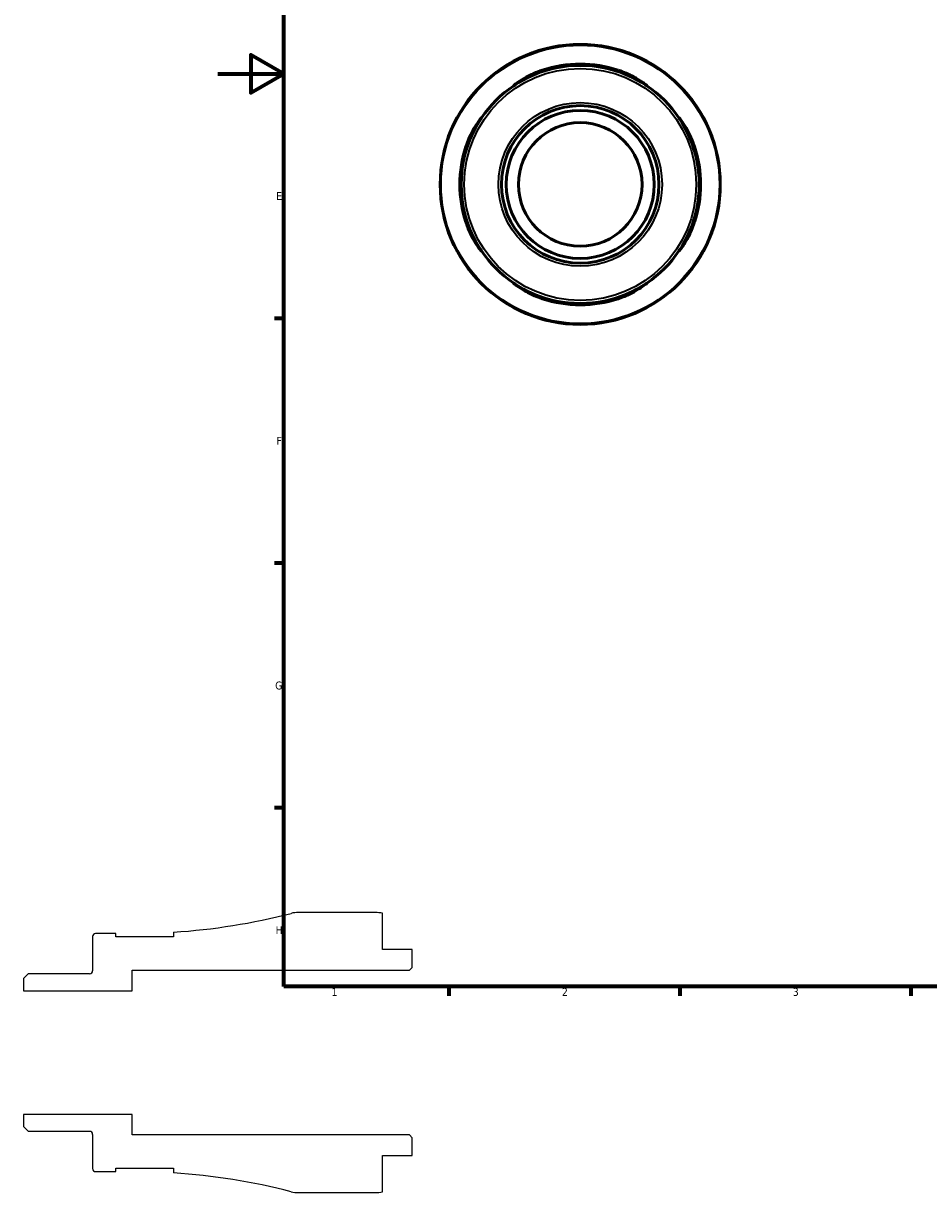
# Model space of a CAD drawing. Header units: millimetres. Extents: x -59 to 906, y -43 to 594.
# Tile 1 of 5: x -59 to 216, y -43 to 312. Entities that reach past the tile are written whole.
import ezdxf

# ---------------------------------------------------------------- set-up
doc = ezdxf.new("R2010")
doc.units = ezdxf.units.MM
for name, color, linetype, lineweight in [('Border (ANSI)', 7, 'Continuous', 70), ('Visible (ANSI)', 7, 'Continuous', 50), ('Visible Narrow (ANSI)', 7, 'Continuous', 35)]:
    doc.layers.add(name, color=color, linetype=linetype, lineweight=lineweight)
doc.styles.add('Note Text (ANSI)', font='tahoma.ttf')

# ---------------------------------------------------------------- blocks, each defined once
blk = doc.blocks.new('Borders Default Border')
at = {"layer": 'Border (ANSI)'}
for p, q in [((20, 222.75), (17.2, 222.75)), ((20, 148.5), (17.2, 148.5)), ((20, 74.25), (17.2, 74.25)), ((70.08, 20), (70.08, 17.2)), ((140.17, 20), (140.17, 17.2)), ((210.25, 20), (210.25, 17.2))]:
    blk.add_line(p, q, dxfattribs=at)
at = {"layer": 'Border (ANSI)', "flags": 128}
for points in [[(20, 20), (20, 574), (821, 574), (821, 20), (20, 20)], [(0, 297), (20, 297), (10, 302.77), (10, 291.23), (20, 297)]]:
    blk.add_lwpolyline(points, dxfattribs=at)
at = {"layer": 'Border (ANSI)', "color": 5, "true_color": 0x0000ff, "char_height": 2.4, "attachment_point": 7, "style": 'Note Text (ANSI)'}
for s, insert in [('E', (17.71, 258.68)), ('F', (17.78, 184.43)), ('G', (17.4, 110.13)), ('H', (17.53, 35.93)), ('1', (34.5, 17.2)), ('2', (104.4, 17.2)), ('3', (174.46, 17.15))]:
    blk.add_mtext(s, dxfattribs=dict(at, insert=insert))

msp = doc.modelspace()

# ---------------------------------------------------------------- linework, layer by layer
for p, q in [((47.75, 42.5), (24.39, 42.5)), ((50, 31.25), (50, 42.27)), ((-30.95, 36.12), (-37.08, 36.12)), ((-30.95, 35.12), (-30.95, 36.12)), ((-13.45, 36.53), (-13.45, 35.12)), ((-38, 35.2), (-38, 24.83)), ((-13.45, 35.12), (-30.95, 35.12)), ((59, 31.25), (50, 31.25)), ((59, 25.85), (59, 31.25)), ((-26, 18.75), (-26, 25)), ((-26, 25), (58.15, 25)), ((58.15, 25), (59, 25.85)), ((-57.57, 23.9), (-59, 22.47)), ((-59, 22.47), (-59, 18.75)), ((-38.93, 23.9), (-57.57, 23.9)), ((-59, 18.75), (-26, 18.75)), ((-26, -18.75), (-59, -18.75)), ((-59, -18.75), (-59, -22.47)), ((-26, -25), (-26, -18.75)), ((-59, -22.47), (-57.57, -23.9)), ((-57.57, -23.9), (-38.93, -23.9)), ((-38, -24.83), (-38, -35.2)), ((58.15, -25), (-26, -25)), ((59, -25.85), (58.15, -25)), ((59, -31.25), (59, -25.85)), ((50, -42.27), (50, -31.25)), ((50, -31.25), (59, -31.25)), ((-30.95, -36.12), (-30.95, -35.13)), ((-30.95, -35.13), (-13.45, -35.13)), ((-13.45, -35.13), (-13.45, -36.53)), ((-37.08, -36.12), (-30.95, -36.12)), ((24.39, -42.5), (47.75, -42.5))]:
    msp.add_line(p, q)
for centre, major_axis, start_param, end_param in [((-26, 229.94), (-187.71, -48.27), 1.383891, 1.570796), ((24.39, 34), (-8.5, 0), 4.712389, 4.964092), ((47.75, 31.25), (-11.02, 2.25), 4.712389, 4.913747), ((-37.08, 35.2), (-0.925, 0), 4.712389, 6.283185), ((-38.93, 24.83), (0, -0.925), 0, 1.570796), ((-38.93, -24.83), (0.925, 0), 0, 1.570796), ((-37.08, -35.2), (0, -0.925), 4.712389, 6.283185), ((-26, -229.94), (193.41, -12.55), 1.383891, 1.570796), ((24.39, -34), (8.23, -2.12), 4.712389, 4.964092), ((47.75, -31.25), (11.25, 0), 4.712389, 4.913747)]:
    msp.add_ellipse(centre, major_axis=major_axis, ratio=1, start_param=start_param, end_param=end_param)
at = {"layer": 'Visible (ANSI)'}
for radius in [42.5, 36.12, 23.9, 22.47, 18.75]:
    msp.add_circle((109.96, 263.43), radius, dxfattribs=at)
for start, end in [(71.6516, 108.3484), (161.6516, 198.3484), (341.6516, 18.3484), (251.6516, 288.3484)]:
    msp.add_arc((109.96, 263.43), 36.53, start, end, dxfattribs=at)
for points, knots in [([(90.58, 293.91), (90.17, 293.65), (89.89, 293.47), (89.66, 293.35), (89.7, 293.4), (90.1, 293.74), (90.5, 294.04), (91.69, 294.87), (92.56, 295.42), (94.58, 296.53), (95.75, 297.09), (97.48, 297.76), (97.97, 297.94), (98.46, 298.1)], [-2.069306, -2.069306, -2.069306, -2.069306, -1.774746, -1.774746, -1.487345, -1.487345, -1.162808, -1.162808, -0.762852, -0.762852, -0.357726, -0.357726, -0.200977, -0.200977, -0.200977, -0.200977]), ([(121.46, 298.1), (121.52, 298.08), (121.57, 298.06), (122.39, 297.79), (123.14, 297.5), (124.96, 296.71), (125.99, 296.19), (127.74, 295.18), (128.48, 294.7), (129.51, 293.98), (129.85, 293.71), (130.22, 293.4), (130.26, 293.35), (130.03, 293.47), (129.75, 293.65), (129.34, 293.91)], [-1.861018, -1.861018, -1.861018, -1.861018, -1.843071, -1.843071, -1.602839, -1.602839, -1.229482, -1.229482, -0.87039, -0.87039, -0.574895, -0.574895, -0.293318, -0.293318, 0, 0, 0, 0]), ([(75.28, 274.93), (75.3, 274.98), (75.32, 275.04), (75.6, 275.86), (75.89, 276.61), (76.67, 278.43), (77.2, 279.46), (78.2, 281.21), (78.69, 281.95), (79.41, 282.98), (79.68, 283.32), (79.99, 283.69), (80.04, 283.73), (79.91, 283.49), (79.73, 283.22), (79.47, 282.81)], [-1.86109, -1.86109, -1.86109, -1.86109, -1.843104, -1.843104, -1.602825, -1.602825, -1.229474, -1.229474, -0.870399, -0.870399, -0.574914, -0.574914, -0.293334, -0.293334, -0.000071, -0.000071, -0.000071, -0.000071]), ([(140.44, 282.81), (140.18, 283.22), (140, 283.49), (139.88, 283.73), (139.93, 283.69), (140.27, 283.29), (140.57, 282.89), (141.4, 281.7), (141.95, 280.83), (143.06, 278.8), (143.62, 277.63), (144.29, 275.91), (144.47, 275.42), (144.63, 274.93)], [-2.069307, -2.069307, -2.069307, -2.069307, -1.774772, -1.774772, -1.487372, -1.487372, -1.162839, -1.162839, -0.762887, -0.762887, -0.357745, -0.357745, -0.200978, -0.200978, -0.200978, -0.200978]), ([(79.47, 244.05), (79.73, 243.64), (79.91, 243.36), (80.04, 243.13), (79.98, 243.17), (79.65, 243.57), (79.35, 243.96), (78.52, 245.16), (77.96, 246.03), (76.86, 248.05), (76.3, 249.22), (75.62, 250.94), (75.45, 251.43), (75.28, 251.93)], [-2.069307, -2.069307, -2.069307, -2.069307, -1.774772, -1.774772, -1.487372, -1.487372, -1.162839, -1.162839, -0.762887, -0.762887, -0.357745, -0.357745, -0.200978, -0.200978, -0.200978, -0.200978]), ([(144.63, 251.93), (144.61, 251.87), (144.59, 251.81), (144.32, 250.99), (144.03, 250.25), (143.24, 248.42), (142.72, 247.39), (141.71, 245.64), (141.23, 244.91), (140.51, 243.88), (140.24, 243.54), (139.93, 243.17), (139.88, 243.13), (140, 243.36), (140.18, 243.64), (140.44, 244.05)], [-1.86109, -1.86109, -1.86109, -1.86109, -1.843104, -1.843104, -1.602825, -1.602825, -1.229474, -1.229474, -0.870399, -0.870399, -0.574914, -0.574914, -0.293334, -0.293334, -0.000071, -0.000071, -0.000071, -0.000071]), ([(98.46, 228.75), (98.4, 228.77), (98.34, 228.79), (97.53, 229.07), (96.78, 229.36), (94.95, 230.14), (93.93, 230.67), (92.17, 231.67), (91.44, 232.16), (90.41, 232.88), (90.07, 233.14), (89.7, 233.46), (89.66, 233.51), (89.89, 233.38), (90.17, 233.2), (90.58, 232.94)], [-1.86109, -1.86109, -1.86109, -1.86109, -1.843104, -1.843104, -1.602825, -1.602825, -1.229474, -1.229474, -0.870399, -0.870399, -0.574914, -0.574914, -0.293334, -0.293334, -0.000071, -0.000071, -0.000071, -0.000071]), ([(129.34, 232.94), (129.75, 233.2), (130.03, 233.38), (130.26, 233.51), (130.22, 233.45), (129.82, 233.12), (129.42, 232.81), (128.23, 231.99), (127.36, 231.43), (125.33, 230.33), (124.17, 229.77), (122.44, 229.09), (121.95, 228.92), (121.46, 228.75)], [-2.069307, -2.069307, -2.069307, -2.069307, -1.774772, -1.774772, -1.487372, -1.487372, -1.162839, -1.162839, -0.762887, -0.762887, -0.357745, -0.357745, -0.200978, -0.200978, -0.200978, -0.200978])]:
    msp.add_open_spline(points, degree=3, knots=knots, dxfattribs=at)
at = {"layer": 'Visible Narrow (ANSI)'}
for p, q in [((98.46, 297.69), (98.46, 298.08)), ((121.46, 298.08), (121.46, 297.69)), ((75.31, 274.93), (75.69, 274.93)), ((144.23, 274.93), (144.61, 274.93)), ((75.69, 251.93), (75.31, 251.93)), ((144.61, 251.93), (144.23, 251.93)), ((98.46, 228.77), (98.46, 229.16)), ((121.46, 229.16), (121.46, 228.77))]:
    msp.add_line(p, q, dxfattribs=at)
for radius in [42.23, 35.2, 24.83]:
    msp.add_circle((109.96, 263.43), radius, dxfattribs=at)

# ---------------------------------------------------------------- block references
msp.add_blockref('Borders Default Border', (0, 0))

doc.saveas('drawing.dxf')
